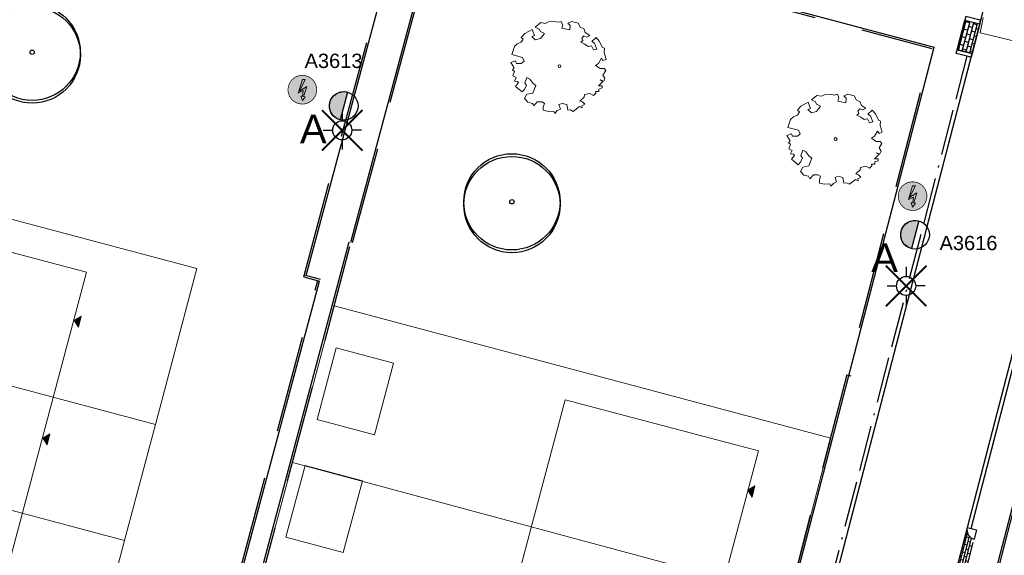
# Model space of a CAD drawing. Header units: metres. Extents: x 253535 to 254630, y 592458 to 593699.
# Tile 16 of 40: x 253724 to 253775, y 593002 to 593030. Entities that reach past the tile are written whole.
import ezdxf
from ezdxf.enums import TextEntityAlignment as Align

# ---------------------------------------------------------------- set-up
doc = ezdxf.new("R2010")
doc.units = ezdxf.units.M
doc.linetypes.add('ACAD_ISO11W100', pattern=[33, 12, -3, 12, -3, 0, -3])
doc.linetypes.add('DASHED', pattern=[19.049999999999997, 12.7, -6.35])
for name, color, linetype in [('B-EI-OV-Mast_0_Symbool_Code', 7, 'Continuous'), ('B-EI-OV-Mast_1_Mastnummer-T', 7, 'Continuous'), ('B-EI-OV-Mast_2_Kast-en-Groep-T', 7, 'Continuous'), ('B-EI-OV-Mast_4_Overig_1-T', 7, 'Continuous'), ('B-EI-OV-Mast_5_Overig_2-T', 7, 'Continuous'), ('B-IN-LICHTMAST', 7, 'Continuous'), ('N-EI-OV-Mast-S', 7, 'Continuous'), ('N-EI-OV-Mast_0_Symbool_Code', 7, 'Continuous'), ('N-EI-OV-Mast_1_Mastnummer-T', 7, 'Continuous'), ('N-EI-OV-Mast_2_Kast-en-Groep-T', 7, 'Continuous'), ('N-EI-OV-Mast_4_Overig_1-T', 7, 'Continuous'), ('N-EI-OV-Mast_5_Overig_2-T', 7, 'Continuous'), ('N-GR-BOOM', 3, 'Continuous'), ('N-WB-ARC-KLINKER DF', 24, 'Continuous'), ('N-WB-BAND OPSLUITBAND 10x20', 7, 'DASHED'), ('N-WB-BAND TROTTOIRBAND 18 20', 7, 'ACAD_ISO11W100'), ('N-WB-KANTVERHARDING', 2, 'Continuous'), ('N-WB-PERRONBAND 18 20', 2, 'Continuous'), ('V-EI-OV-Mast-S', 1, 'Continuous'), ('V-EI-OV-Mast_1_Mastnummer-T', 7, 'Continuous'), ('V-EI-OV-Mast_2_Kast-en-Groep-T', 7, 'Continuous'), ('V-EI-OV-Mast_4_Overig_1-T', 7, 'Continuous'), ('V-EI-OV-Mast_5_Overig_2-T', 7, 'Continuous'), ('X-EI-OV-Aansluiting-S', 1, 'Continuous'), ('X-EI-OV-Aansluiting_0_Symbool_Code', 7, 'Continuous'), ('X-EI-OV-Aansluiting_1_Mastnummer-T', 7, 'Continuous'), ('X-EI-OV-Aansluiting_2_Groep_en_Fase-T', 7, 'Continuous'), ('X-EI-OV-Aansluiting_4_Overig_1-T', 7, 'Continuous'), ('X-EI-OV-Aansluiting_5_Overig_2-T', 7, 'Continuous')]:
    doc.layers.add(name, color=color, linetype=linetype)
for name, color, linetype, lineweight in [('B-WE-GR-BOOM-S1', 114, 'Continuous', 9), ('B-WE-GR-BOOM-S2', 114, 'Continuous', 9), ('B-WE-GR-BOOM_STAMDIAMETER-T', 7, 'Continuous', 25), ('B-WE-VH-OPENVERHARDING-GV', 254, 'Continuous', 18), ('N-woningen', 1, 'Continuous', 0)]:
    doc.layers.add(name, color=color, linetype=linetype, lineweight=lineweight)
doc.styles.add('ARIAL', font='arial.ttf')
doc.styles.add('NLCS-ISO', font='txt')

# ---------------------------------------------------------------- blocks, each defined once
blk = doc.blocks.new("'BOOM")
for centre, radius in [((0, 0), 2.8), ((0.002061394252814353, -0.1586252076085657), 2.8), ((0, 0), 0.1258658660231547)]:
    blk.add_circle(centre, radius)
blk = doc.blocks.new('SGR-BOOM_06_ST')
at = {"linetype": 'Continuous', "flags": 128}
blk.add_lwpolyline([(2.697926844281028, 3.519936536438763), (2.530031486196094, 3.938911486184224), (2.197017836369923, 4.064448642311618), (1.94450365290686, 4.524361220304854), (1.273022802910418, 4.692183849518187), (0.8554126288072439, 4.524288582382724), (1.107912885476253, 4.273186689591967), (1.064270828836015, 3.811889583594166), (0.2276521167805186, 3.979701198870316), (0.3518243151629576, 4.315444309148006), (0.1839317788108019, 4.692111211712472), (-0.1504327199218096, 4.608837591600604), (-0.4861730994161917, 4.692066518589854), (-1.154910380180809, 4.649713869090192), (-1.490634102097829, 4.483188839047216), (-1.95193375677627, 4.56504461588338), (-2.538756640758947, 4.105076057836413), (-2.119756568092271, 3.896293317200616), (-1.994180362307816, 3.643818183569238), (-1.575180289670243, 3.435035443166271), (-1.994130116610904, 2.890461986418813), (-2.538667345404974, 2.766231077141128), (-2.915367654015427, 3.099211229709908), (-2.619546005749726, 3.216664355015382), (-2.873110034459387, 3.855299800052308), (-3.627802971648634, 3.434898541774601), (-4.004453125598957, 3.015887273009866), (-3.794266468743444, 2.84803387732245), (-4.004419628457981, 2.513649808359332), (-4.424759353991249, 2.345754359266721), (-4.716801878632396, 2.05367287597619), (-5.01017267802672, 1.214316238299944), (-3.88011881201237, 0.9209648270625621), (-3.712226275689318, 0.5442979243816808), (-4.004271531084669, 0.2931597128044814), (-4.506508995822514, 0.2931262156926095), (-4.602327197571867, 0.5555981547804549), (-5.093368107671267, 0.3763383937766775), (-4.757596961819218, -0.1681847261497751), (-4.925450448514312, -0.3770066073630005), (-4.716628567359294, -0.544860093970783), (-4.88446521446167, -1.006165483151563), (-4.532341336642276, -1.182198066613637), (-4.716561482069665, -1.550699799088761), (-4.424496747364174, -1.591623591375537), (-4.292786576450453, -1.70719043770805), (-4.61907625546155, -2.106831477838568), (-3.920821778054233, -2.682045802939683), (-3.668355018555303, -2.430910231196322), (-3.459575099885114, -1.969602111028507), (-3.627456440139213, -1.760802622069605), (-3.418684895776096, -1.173935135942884), (-3.123882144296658, -1.341782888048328), (-2.788119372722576, -1.760746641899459), (-2.496040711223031, -2.010481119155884), (-2.788049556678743, -2.807529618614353), (-3.418567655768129, -2.931766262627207), (-3.668290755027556, -3.394441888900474), (-3.332530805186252, -3.771097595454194), (-2.831649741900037, -3.896623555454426), (-2.768861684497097, -4.022178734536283), (-2.70607362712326, -4.147733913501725), (-2.328058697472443, -3.728722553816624), (-1.825821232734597, -3.728689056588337), (-1.574691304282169, -3.89653972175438), (-1.698860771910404, -4.27322610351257), (-1.6988383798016, -4.608960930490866), (-1.154284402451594, -4.735848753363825), (-0.6097418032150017, -4.692139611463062), (-0.4855303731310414, -4.944614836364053), (-0.2330665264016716, -4.64980644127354), (0.1012924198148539, -4.483281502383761), (-0.05880460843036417, -4.006538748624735), (0.2691206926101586, -3.89641674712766), (0.7727313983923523, -4.023307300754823), (0.8560217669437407, -4.608790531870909), (1.149445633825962, -4.565098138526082), (1.441519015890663, -4.735675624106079), (2.070647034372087, -4.232031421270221), (2.365446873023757, -4.356206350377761), (2.321760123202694, -4.14739857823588), (2.657483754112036, -3.979508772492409), (2.406348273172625, -3.728406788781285), (2.112915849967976, -3.643810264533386), (2.574182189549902, -3.226158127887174), (2.615108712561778, -2.975036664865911), (3.159645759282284, -2.848076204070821), (3.537702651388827, -3.058226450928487), (3.787439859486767, -2.807091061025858), (3.770391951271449, -2.632754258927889), (4.123163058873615, -2.632730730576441), (4.123146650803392, -2.386717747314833), (4.458873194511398, -2.262500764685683), (4.458859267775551, -2.05369007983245), (4.082181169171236, -2.05371520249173), (4.543444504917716, -1.591025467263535), (4.250006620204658, -1.424542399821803), (4.626693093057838, -1.550076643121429), (4.752232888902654, -1.256641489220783), (4.54339981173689, -0.9209205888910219), (4.835431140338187, -0.4609716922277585), (4.667549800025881, -0.2521722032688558), (4.249928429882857, -0.2522000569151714), (3.746303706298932, 0.08486595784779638), (4.082024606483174, 0.2936990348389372), (4.375415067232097, 0.8382641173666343), (4.543299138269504, 0.5885213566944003), (4.876296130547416, 0.7127381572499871), (4.667437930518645, 1.425137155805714), (4.711079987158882, 1.886434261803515), (4.499534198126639, 1.969671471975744), (4.163754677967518, 2.639753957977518), (3.828442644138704, 3.012677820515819), (3.373874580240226, 2.603955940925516), (3.662895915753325, 2.430909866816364), (3.914056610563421, 1.801765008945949), (3.537384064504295, 1.718488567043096), (3.327180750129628, 2.136095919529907), (2.991451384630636, 2.054186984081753), (2.657064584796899, 2.305283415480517), (2.238064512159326, 2.514066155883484), (2.446864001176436, 2.681947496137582), (2.321287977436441, 2.931693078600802), (2.530081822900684, 3.184190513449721), (2.865825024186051, 3.05865353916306), (3.159240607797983, 3.226540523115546)], close=True, dxfattribs=at)
blk.add_circle((0, 0), 0.15)
at = {"layer": 'B-WE-GR-BOOM_STAMDIAMETER-T', "style": 'NLCS-ISO'}
blk.add_attdef('STAMDIAMETER', text='', height=0.3, dxfattribs=at).set_placement((0, 0), align=Align.BOTTOM_LEFT)
blk = doc.blocks.new('*U17')
at = {"layer": 'N-EI-OV-Mast-S'}
h = blk.add_hatch(color=0, dxfattribs=at)
h.dxf.hatch_style = 1
edge = h.paths.add_edge_path()
edge.add_line((0.1942956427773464, 0.7243957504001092), (-0.1942956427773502, -0.7243957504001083))
edge.add_arc((-3.86035603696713e-15, 1.035415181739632e-15), 0.7499999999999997, 434.9856559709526, 614.9856559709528, ccw=False)
blk.add_lwpolyline([(0.1942956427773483, 0.7243957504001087), (-0.1942956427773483, -0.7243957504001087, -1.000000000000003), (0.1942956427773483, 0.7243957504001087, 1.454732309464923e-15)], format="xyb", dxfattribs=at)
blk.add_circle((0, 0), 0.7499999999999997, dxfattribs=at)
at = {"layer": 'N-EI-OV-Mast_0_Symbool_Code', "style": 'ARIAL'}
blk.add_attdef('CODE', text='', height=1.5, dxfattribs=at).set_placement((-1.594539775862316, -1.203114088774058), align=Align.MIDDLE_CENTER)
at = {"layer": 'N-EI-OV-Mast_1_Mastnummer-T', "style": 'ARIAL'}
blk.add_attdef('MASTNR', text='', height=0.75, dxfattribs=at).set_placement((-2.048950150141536, 2.361882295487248), align=Align.MIDDLE_LEFT)
at = {"layer": 'N-EI-OV-Mast_2_Kast-en-Groep-T', "style": 'ARIAL'}
for tag, p in [('KASTNR', (-2.048950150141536, 1.236882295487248)), ('GROEP', (-2.048950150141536, 0.1118822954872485))]:
    blk.add_attdef(tag, text='', height=0.75, dxfattribs=at).set_placement(p, align=Align.MIDDLE_LEFT)
at = {"layer": 'N-EI-OV-Mast_4_Overig_1-T', "style": 'ARIAL'}
blk.add_attdef('OVERIG1', text='', height=0.75, dxfattribs=at).set_placement((-2.048950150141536, -1.013117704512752), align=Align.MIDDLE_LEFT)
at = {"layer": 'N-EI-OV-Mast_5_Overig_2-T', "style": 'ARIAL'}
blk.add_attdef('OVERIG2', text='', height=0.75, dxfattribs=at).set_placement((-2.048950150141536, -2.138117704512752), align=Align.MIDDLE_LEFT)
blk = doc.blocks.new('*U44')
at = {"layer": 'N-EI-OV-Mast-S'}
h = blk.add_hatch(color=0, dxfattribs=at)
h.dxf.hatch_style = 1
edge = h.paths.add_edge_path()
edge.add_line((0.1930502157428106, 0.7247286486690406), (-0.1930502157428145, -0.7247286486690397))
edge.add_arc((-3.862130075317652e-15, 1.028778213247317e-15), 0.7499999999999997, 435.0841398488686, 615.0841398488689, ccw=False)
blk.add_lwpolyline([(0.1930502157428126, 0.7247286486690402), (-0.1930502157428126, -0.7247286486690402, -1.000000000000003), (0.1930502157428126, 0.7247286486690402, 1.454732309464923e-15)], format="xyb", dxfattribs=at)
blk.add_circle((0, 0), 0.7499999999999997, dxfattribs=at)
at = {"layer": 'N-EI-OV-Mast_0_Symbool_Code', "style": 'ARIAL'}
blk.add_attdef('CODE', text='', height=1.5, dxfattribs=at).set_placement((-1.594539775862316, -1.203114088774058), align=Align.MIDDLE_CENTER)
at = {"layer": 'N-EI-OV-Mast_1_Mastnummer-T', "style": 'ARIAL'}
blk.add_attdef('MASTNR', text='', height=0.75, dxfattribs=at).set_placement((1.282637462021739, -0.4344693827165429), align=Align.MIDDLE_LEFT)
at = {"layer": 'N-EI-OV-Mast_2_Kast-en-Groep-T', "style": 'ARIAL'}
for tag, p in [('KASTNR', (1.282637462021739, -1.559469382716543)), ('GROEP', (1.282637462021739, -2.684469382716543))]:
    blk.add_attdef(tag, text='', height=0.75, dxfattribs=at).set_placement(p, align=Align.MIDDLE_LEFT)
at = {"layer": 'N-EI-OV-Mast_4_Overig_1-T', "style": 'ARIAL'}
blk.add_attdef('OVERIG1', text='', height=0.75, dxfattribs=at).set_placement((1.282637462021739, -3.809469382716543), align=Align.MIDDLE_LEFT)
at = {"layer": 'N-EI-OV-Mast_5_Overig_2-T', "style": 'ARIAL'}
blk.add_attdef('OVERIG2', text='', height=0.75, dxfattribs=at).set_placement((1.282637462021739, -4.934469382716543), align=Align.MIDDLE_LEFT)
blk = doc.blocks.new('*U7')
at = {"layer": 'X-EI-OV-Aansluiting-S'}
h = blk.add_hatch(color=0, dxfattribs=at)
h.set_gradient(color1=(0, 255, 0), tint=1, name='SPHERICAL')
edge = h.paths.add_edge_path()
edge.add_arc((1.332267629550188e-15, -1.998401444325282e-15), 0.750000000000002, 0, 360)
h = blk.add_hatch(color=7, dxfattribs=at)
h.dxf.hatch_style = 1
h.paths.add_polyline_path([(0.0670790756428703, -0.3535333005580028), (0.2292816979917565, 0.1644426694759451), (-0.1564435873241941, -0.06732446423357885), (0.1500000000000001, 0.5341049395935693), (0, 0.5341049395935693), (-0.2192787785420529, -0.1831236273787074), (0.0480358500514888, -0.04695134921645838), (0.01458857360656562, -0.3450809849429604), (-0.0702354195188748, -0.3314221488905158), (0.00169463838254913, -0.5708768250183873), (0.1519030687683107, -0.3671921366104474)])
at = {"layer": 'X-EI-OV-Aansluiting-S', "color": 7, "const_width": 0.03750000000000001}
blk.add_lwpolyline([(0, 0.75, -1), (-8.326672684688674e-17, -0.75, -1), (0, 0.75, -1.114019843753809)], format="xyb", dxfattribs=at)
at = {"layer": 'X-EI-OV-Aansluiting-S', "color": 7, "lineweight": 0, "flags": 128}
blk.add_lwpolyline([(0.0670790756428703, -0.3535333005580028), (0.2292816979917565, 0.1644426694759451), (-0.1564435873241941, -0.06732446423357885), (0.1500000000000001, 0.5341049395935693), (0, 0.5341049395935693), (-0.2192787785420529, -0.1831236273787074), (0.0480358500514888, -0.04695134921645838), (0.01458857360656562, -0.3450809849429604), (-0.0702354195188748, -0.3314221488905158), (0.00169463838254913, -0.5708768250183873), (0.1519030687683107, -0.3671921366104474)], close=True, dxfattribs=at)
at = {"layer": 'X-EI-OV-Aansluiting_0_Symbool_Code', "style": 'ARIAL'}
blk.add_attdef('CODE', text='', height=1.5, dxfattribs=at).set_placement((-10, 0), align=Align.MIDDLE_CENTER)
at = {"layer": 'X-EI-OV-Aansluiting_1_Mastnummer-T', "style": 'ARIAL'}
blk.add_attdef('MASTNR', text='', height=0.75, dxfattribs=at).set_placement((6.75, 2.25), align=Align.MIDDLE_LEFT)
at = {"layer": 'X-EI-OV-Aansluiting_2_Groep_en_Fase-T', "style": 'ARIAL'}
for tag, p in [('KASTNR', (6.75, 1.125)), ('GROEP', (6.75, 0))]:
    blk.add_attdef(tag, text='', height=0.75, dxfattribs=at).set_placement(p, align=Align.MIDDLE_LEFT)
at = {"layer": 'X-EI-OV-Aansluiting_4_Overig_1-T', "style": 'ARIAL'}
blk.add_attdef('OVERIG1', text='', height=0.75, dxfattribs=at).set_placement((6.75, -1.125), align=Align.MIDDLE_LEFT)
at = {"layer": 'X-EI-OV-Aansluiting_5_Overig_2-T', "style": 'ARIAL'}
blk.add_attdef('OVERIG2', text='', height=0.75, dxfattribs=at).set_placement((6.75, -2.25), align=Align.MIDDLE_LEFT)
blk = doc.blocks.new('*U55')
at = {"color": 0}
for points in [[(-1.767766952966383, 1.767766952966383), (-0.8838834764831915, 0.8838834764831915)], [(0, 2.5), (0, 1.25)], [(0.8838834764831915, 0.8838834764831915), (1.767766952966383, 1.767766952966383)], [(-2.50000000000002, 0), (-1.25, 0)], [(2.50000000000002, 0), (1.25, 0)], [(-1.767766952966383, -1.767766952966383), (-0.8838834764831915, -0.8838834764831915)], [(0, -1.25), (0, -2.5)], [(0.8838834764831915, -0.8838834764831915), (1.767766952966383, -1.767766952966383)]]:
    blk.add_lwpolyline(points, dxfattribs=at)
blk.add_circle((0, 0), 1.25, dxfattribs=at)
at = {"layer": 'B-EI-OV-Mast_0_Symbool_Code', "style": 'ARIAL'}
blk.add_attdef('CODE', text='', height=1.5, dxfattribs=at).set_placement((-10, 0), align=Align.MIDDLE_CENTER)
at = {"layer": 'B-EI-OV-Mast_1_Mastnummer-T', "style": 'ARIAL'}
blk.add_attdef('MASTNR', text='', height=0.75, dxfattribs=at).set_placement((6.75, 2.25), align=Align.MIDDLE_LEFT)
at = {"layer": 'B-EI-OV-Mast_2_Kast-en-Groep-T', "style": 'ARIAL'}
for tag, p in [('KASTNR', (6.75, 1.125)), ('GROEP', (6.75, 0))]:
    blk.add_attdef(tag, text='', height=0.75, dxfattribs=at).set_placement(p, align=Align.MIDDLE_LEFT)
at = {"layer": 'B-EI-OV-Mast_4_Overig_1-T', "style": 'ARIAL'}
blk.add_attdef('OVERIG1', text='', height=0.75, dxfattribs=at).set_placement((6.75, -1.125), align=Align.MIDDLE_LEFT)
at = {"layer": 'B-EI-OV-Mast_5_Overig_2-T', "style": 'ARIAL'}
blk.add_attdef('OVERIG2', text='', height=0.75, dxfattribs=at).set_placement((6.75, -2.25), align=Align.MIDDLE_LEFT)
blk = doc.blocks.new('*U54')
at = {"layer": 'V-EI-OV-Mast-S', "color": 0, "const_width": 0.1}
for points in [[(1.060660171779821, 1.060660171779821), (-1.060660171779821, -1.060660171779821)], [(1.060660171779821, -1.060660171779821), (-1.060660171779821, 1.060660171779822)]]:
    blk.add_lwpolyline(points, dxfattribs=at)
at = {"layer": 'N-EI-OV-Mast_0_Symbool_Code', "style": 'ARIAL'}
blk.add_attdef('CODE', text='', height=1.5, dxfattribs=at).set_placement((-10, 0), align=Align.MIDDLE_CENTER)
at = {"layer": 'V-EI-OV-Mast_1_Mastnummer-T', "style": 'ARIAL'}
blk.add_attdef('MASTNR', text='', height=0.75, dxfattribs=at).set_placement((6.75, 2.25), align=Align.MIDDLE_LEFT)
at = {"layer": 'V-EI-OV-Mast_2_Kast-en-Groep-T', "style": 'ARIAL'}
for tag, p in [('KASTNR', (6.75, 1.125)), ('GROEP', (6.75, 0))]:
    blk.add_attdef(tag, text='', height=0.75, dxfattribs=at).set_placement(p, align=Align.MIDDLE_LEFT)
at = {"layer": 'V-EI-OV-Mast_4_Overig_1-T', "style": 'ARIAL'}
blk.add_attdef('OVERIG1', text='', height=0.75, dxfattribs=at).set_placement((6.75, -1.125), align=Align.MIDDLE_LEFT)
at = {"layer": 'V-EI-OV-Mast_5_Overig_2-T', "style": 'ARIAL'}
blk.add_attdef('OVERIG2', text='', height=0.75, dxfattribs=at).set_placement((6.75, -2.25), align=Align.MIDDLE_LEFT)

msp = doc.modelspace()

# ---------------------------------------------------------------- hatches: boundary and pattern name
at = {"layer": 'N-WB-ARC-KLINKER DF'}
h = msp.add_hatch(dxfattribs=at)
h.set_pattern_fill('AR-B816', color=252, scale=0.0009999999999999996, angle=435.2503640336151)
h.set_pattern_definition([(75.25036403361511, (18993.49206068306, -7784.783772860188), (-0.196504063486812, 0.05173386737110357), []), (165.2503640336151, (18993.49206068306, -7784.783772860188), (-0.2482379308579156, -0.1447701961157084), [0.2031999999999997, -0.2031999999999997])])
h.paths.add_polyline_path([(253773.0088698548, 593028.8824660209), (253773.4083930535, 593030.4312316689), (253774.1831710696, 593030.2319353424), (253773.7826683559, 593028.6824577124)])
h = msp.add_hatch(dxfattribs=at)
h.set_pattern_fill('AR-BRSTD', color=252, scale=0.002, angle=75.4, style=0)
h.set_pattern_definition([(75.4, (253773.8907422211, 593003.2580634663), (-0.1311087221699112, 0.03415126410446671), []), (165.4, (253773.8907422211, 593003.2580634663), (-0.1823292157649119, -0.1624872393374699), [0.1354836, -0.1354836])])
edge = h.paths.add_edge_path()
edge.add_line((253773.5317357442, 593003.8674241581), (253772.4068914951, 592999.5349643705))
edge.add_arc((253772.8908461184, 592999.40931437), 0.499999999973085, 75.49277491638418, 165.4455471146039, ccw=False)
edge.add_line((253773.0160971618, 592999.8933723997), (253773.8907422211, 593003.2580634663))
edge.add_arc((253774.0162225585, 593003.7424256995), 0.5003519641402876, 165.5330762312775, 255.4760815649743, ccw=False)
at = {"layer": 'N-woningen'}
h = msp.add_hatch(color=252, dxfattribs=at)
h.dxf.hatch_style = 1
h.paths.add_polyline_path([(253727.0076760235, 593014.3553185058), (253726.7936913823, 593014.7216661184), (253727.1600389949, 593014.9356507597)])
h = msp.add_hatch(color=252, dxfattribs=at)
h.dxf.hatch_style = 1
h.paths.add_polyline_path([(253725.3694729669, 593008.1974275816), (253725.1554883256, 593008.5637751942), (253725.5218359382, 593008.7777598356)])
h = msp.add_hatch(color=252, dxfattribs=at)
h.dxf.hatch_style = 1
h.paths.add_polyline_path([(253762.2703545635, 593005.4600248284), (253762.0563699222, 593005.826372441), (253762.4227175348, 593006.0403570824)])

# ---------------------------------------------------------------- linework, layer by layer
at = {"layer": 'B-WE-VH-OPENVERHARDING-GV', "color": 252}
msp.add_lwpolyline([(253774.374, 593030.563), (253774.268, 593030.032), (253774.202, 593029.773), (253780.193, 593028.309)], dxfattribs=at)
at = {"layer": 'N-WB-ARC-KLINKER DF', "color": 252}
msp.add_lwpolyline([(253773.0088698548, 593028.8824660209), (253773.4083930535, 593030.4312316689), (253774.1831710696, 593030.2319353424), (253773.7826683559, 593028.6824577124)], close=True, dxfattribs=at)
at = {"layer": 'N-WB-BAND OPSLUITBAND 10x20', "color": 252, "ltscale": 0.4}
for p, q in [((253738.8076942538, 593016.9890372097), (253739.634531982, 593016.7658921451)), ((253777.8541175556, 593012.1277638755), (253760.6132655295, 592945.7227395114))]:
    msp.add_line(p, q, dxfattribs=at)
for points in [[(253738.807796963, 593016.9894201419), (253743.9930854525, 593036.3218194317)], [(253741.3594652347, 593018.7826546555), (253745.9250884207, 593035.8047452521)], [(253745.9250884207, 593035.8047452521), (253771.6803322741, 593028.9376989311)], [(253752.5710885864, 592955.3363600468), (253771.6803322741, 593028.9376989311)], [(253730.1099918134, 592976.8499692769), (253741.285, 593018.802)], [(253735.4539614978, 593001.5654097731), (253739.538, 593016.792)]]:
    msp.add_lwpolyline(points, dxfattribs=at)
at = {"layer": 'N-WB-BAND TROTTOIRBAND 18 20', "color": 252, "ltscale": 0.2}
for p, q in [((253755.3664100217, 592958.542315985), (253773.5369069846, 593028.5394420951)), ((253773.5319352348, 593003.8673725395), (253774.0159932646, 593003.742121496)), ((253774.0159932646, 593003.742121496), (253773.8907422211, 593003.2580634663))]:
    msp.add_line(p, q, dxfattribs=at)
at = {"layer": 'N-WB-BAND TROTTOIRBAND 18 20', "color": 252}
msp.add_line((253773.7323908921, 593003.8155042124), (253775.8994252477, 593012.162073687), dxfattribs=at)
at = {"layer": 'N-WB-KANTVERHARDING', "color": 252}
for p, q in [((253755.5648998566, 592958.5108039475), (253774.463073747, 593031.2991844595)), ((253781.4647406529, 593026.4324038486), (253760.491673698, 592945.6523461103)), ((253738.8337498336, 593017.0855830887), (253739.6605875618, 593016.8624380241))]:
    msp.add_line(p, q, dxfattribs=at)
for points in [[(253738.9301463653, 593017.0595678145), (253744.1151280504, 593036.3908232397)], [(253741.262660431, 593018.8077453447), (253745.8543699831, 593035.9270941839)], [(253745.8543699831, 593035.9270941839), (253771.8020893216, 593029.0087286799)], [(253752.6874606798, 592955.3866490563), (253771.8020893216, 593029.0087286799)], [(253730.0133613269, 592976.8757093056), (253741.1883695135, 593018.8277400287)], [(253735.524589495, 593001.442723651), (253739.634531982, 593016.7658921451)], [(253767.2439999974, 593011.8560000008), (253767.4323103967, 593011.8064858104)]]:
    msp.add_lwpolyline(points, dxfattribs=at)
msp.add_lwpolyline([(253793.5952139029, 593032.528822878), (253787.5880757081, 593034.0908798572, 0.4143237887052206), (253780.2706350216, 593029.7917919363), (253758.6815914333, 592946.6392329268, -0.4144140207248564), (253758.3156299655, 592946.4243018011), (253717.3499498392, 592957.0902230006)], format="xyb", dxfattribs=at)
msp.add_arc((253774.0159932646, 593003.742121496), 0.5, 165.4927749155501, 255.4927749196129, dxfattribs=at)
at = {"layer": 'N-WB-PERRONBAND 18 20', "color": 252, "flags": 128}
for points in [[(253774.1458326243, 593030.448050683), (253773.4583500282, 593030.6254420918), (253773.4083930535, 593030.4312316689), (253774.1831710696, 593030.2319353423), (253774.2329951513, 593030.4256298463), (253774.1748867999, 593030.4405770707), (253774.177378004, 593030.4502617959), (253774.1483238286, 593030.4577354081)], [(253773.6462279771, 593028.5111512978), (253772.9588195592, 593028.6888298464), (253773.0088698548, 593028.8824660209), (253773.7834145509, 593028.6822648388), (253773.7333642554, 593028.4886286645), (253773.6752734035, 593028.5036437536), (253773.6727708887, 593028.4939619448), (253773.6437254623, 593028.5014694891)]]:
    msp.add_lwpolyline(points, close=True, dxfattribs=at)
at = {"layer": 'N-woningen', "color": 252}
for points in [[(253731.0449999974, 593009.2660000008), (253733.2129999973, 593017.4260000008), (253705.2249999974, 593024.8580000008), (253703.1069999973, 593016.7150000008)], [(253729.4269999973, 593003.1770000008), (253731.0449999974, 593009.2660000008), (253703.1069999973, 593016.7150000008), (253701.5129999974, 593010.6290000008)], [(253738.2129999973, 593007.2690000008), (253736.5939999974, 593001.1900000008), (253762.6549999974, 592994.1810000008), (253764.2399999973, 593000.2610000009)]]:
    msp.add_lwpolyline(points, dxfattribs=at)
for points in [[(253717.3115509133, 593019.9039112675), (253705.7610480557, 592976.4839759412), (253715.8694950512, 592973.7949427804), (253727.4251394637, 593017.2342059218)], [(253766.3859999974, 593008.5460000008), (253740.3979999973, 593015.4690000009), (253738.2129999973, 593007.2690000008), (253764.2399999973, 593000.2610000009), (253766.3859999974, 593008.5460000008)], [(253727.0076760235, 593014.3553185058), (253726.7936913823, 593014.7216661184), (253727.1600389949, 593014.9356507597)], [(253740.4965621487, 593013.2665855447), (253743.4966282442, 593012.4685126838), (253742.4986220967, 593008.714917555), (253739.4980710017, 593009.5131194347)], [(253701.5129999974, 593010.6290000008), (253699.9339999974, 593004.5390000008), (253727.8089999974, 592997.0880000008), (253729.4269999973, 593003.1770000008), (253701.5129999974, 593010.6290000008)], [(253752.4881733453, 593010.5462815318), (253740.9376704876, 592967.1263462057), (253751.0461174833, 592964.4373130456), (253762.6017618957, 593007.876576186)], [(253725.3694729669, 593008.1974275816), (253725.1554883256, 593008.5637751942), (253725.5218359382, 593008.7777598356)], [(253738.8717589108, 593007.113589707), (253741.8718250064, 593006.315516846), (253740.8738188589, 593002.5619217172), (253737.8732677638, 593003.360123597)], [(253762.2703545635, 593005.4600248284), (253762.0563699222, 593005.826372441), (253762.4227175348, 593006.0403570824)], [(253775.9099999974, 593004.9800000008), (253774.5089999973, 592999.5790000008), (253802.3099999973, 592992.0910000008), (253803.7859999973, 592997.5990000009), (253775.9099999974, 593004.9800000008)]]:
    msp.add_lwpolyline(points, close=True, dxfattribs=at)

# ---------------------------------------------------------------- block references
at = {"layer": 'B-IN-LICHTMAST', "color": 252, "xscale": 0.4, "yscale": 0.4, "zscale": 0.4}
for p in [(253740.8183252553, 593024.6603748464, -0.43196), (253770.3339952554, 593016.5109548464, -0.50429)]:
    msp.add_blockref('*U55', p, dxfattribs=at)
at = {"layer": 'B-WE-GR-BOOM-S1', "color": 252, "xscale": 0.5, "yscale": 0.5, "zscale": 0.85}
msp.add_blockref('SGR-BOOM_06_ST', (253766.6427374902, 593024.2014610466, -0.46819), dxfattribs=at)
at = {"layer": 'B-WE-GR-BOOM-S2', "color": 252, "xscale": 0.5, "yscale": 0.5, "zscale": 0.5}
msp.add_blockref('SGR-BOOM_06_ST', (253752.1934609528, 593028.0159927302, -0.471), dxfattribs=at)
at = {"layer": 'N-EI-OV-Mast-S', "color": 5}
ref = msp.add_blockref('*U17', (253740.8967908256, 593025.935880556), dxfattribs=at)
ref.add_attrib('MASTNR', 'A3613', dxfattribs={"layer": 'N-EI-OV-Mast_1_Mastnummer-T', "color": 6, "height": 0.75, "style": 'ARIAL'}).set_placement((253738.8478406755, 593028.2977628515), align=Align.MIDDLE_LEFT)
ref.add_attrib('CODE', 'A', dxfattribs={"layer": 'N-EI-OV-Mast_0_Symbool_Code', "height": 1.5, "style": 'ARIAL'}).set_placement((253739.3022510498, 593024.7327664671), align=Align.MIDDLE_CENTER)
ref = msp.add_blockref('*U44', (253770.8013577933, 593019.1954242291), dxfattribs=at)
ref.add_attrib('MASTNR', 'A3616', dxfattribs={"layer": 'N-EI-OV-Mast_1_Mastnummer-T', "color": 6, "height": 0.75, "style": 'ARIAL'}).set_placement((253772.0839952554, 593018.7609548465), align=Align.MIDDLE_LEFT)
ref.add_attrib('CODE', 'A', dxfattribs={"layer": 'N-EI-OV-Mast_0_Symbool_Code', "height": 1.5, "style": 'ARIAL'}).set_placement((253769.2068180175, 593017.9923101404), align=Align.MIDDLE_CENTER)
at = {"layer": 'N-GR-BOOM', "color": 252, "xscale": 0.9, "yscale": 0.9, "zscale": 0.9}
for p in [(253724.588448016, 593028.7458314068), (253749.699553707, 593020.9167889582)]:
    msp.add_blockref("'BOOM", p, dxfattribs=at)
at = {"layer": 'V-EI-OV-Mast-S', "color": 1}
for p in [(253740.8183252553, 593024.6603748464, -0.43196), (253770.3339952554, 593016.5109548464, -0.50429)]:
    msp.add_blockref('*U54', p, dxfattribs=at)
at = {"layer": 'X-EI-OV-Aansluiting-S'}
for p in [(253738.729870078, 593026.7862859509), (253770.670075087, 593021.2147259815)]:
    msp.add_blockref('*U7', p, dxfattribs=at)

doc.saveas('drawing.dxf')
